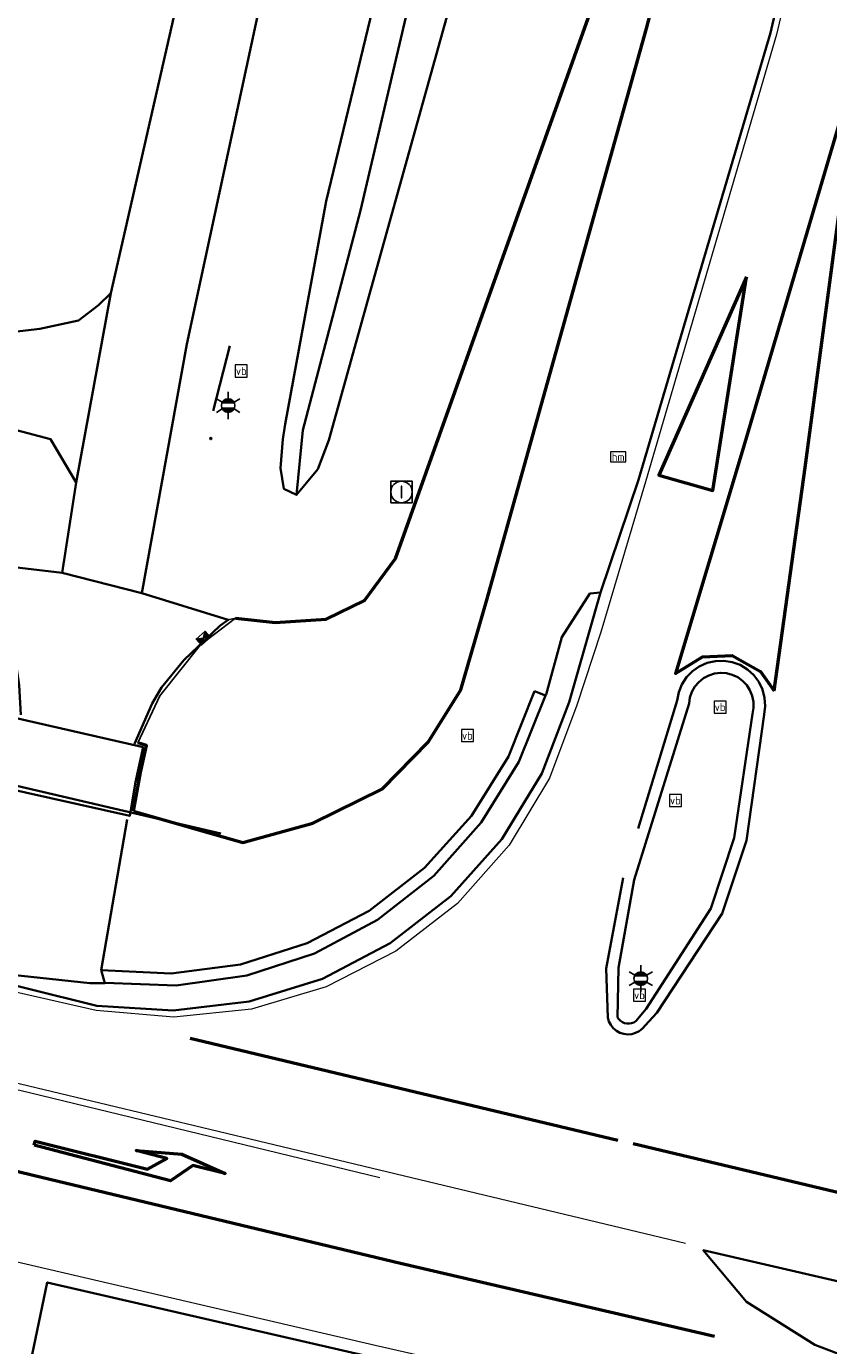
# Model space of a CAD drawing. Header units: metres. Extents: x 158280 to 158599, y 577506 to 577664.
# Tile 9 of 13: x 158476 to 158506, y 577576 to 577625. Entities that reach past the tile are written whole.
import ezdxf
from ezdxf.enums import TextEntityAlignment as Align

# ---------------------------------------------------------------- set-up
doc = ezdxf.new("R2010")
doc.units = ezdxf.units.M
doc.header["$PDSIZE"] = 5
doc.linetypes.add('VH-TROTTOIRBAND', pattern=[15, 5, -2, 2, -2, 2, -2])
for name, color, linetype, lineweight in [('N-ME-GW-GRONDWERKLIJN_KRUIN-G', 252, 'Continuous', 50), ('N-ME-GW-GRONDWERKLIJN_TEEN-G', 252, 'Continuous', 50), ('N-ME-GW-TALUD-G', 252, 'Continuous', 35), ('N-ME-IE-MEUBILAIR_WEGMEUBILAIR-S', 252, 'Continuous', 25), ('N-ME-IE-MEUBILAIR_WEGMEUBILAIR_LICHTMAST-S', 252, 'Continuous', 25), ('N-ME-IE-MEUBILAIR_WEGMEUBILAIR_PAAL-S', 252, 'Continuous', 25), ('N-ME-IE-TERREINAFSCHEIDING_KUNSTMATIG_HEKWERK-G', 252, 'IE-TERREINAFSCHEIDING-KUNSTMATIG', 35), ('N-ME-KW-KUNSTWERK-G', 252, 'Continuous', 35), ('N-ME-OG-BEBOUWING_TUSSENMUUR-G', 1, 'Continuous', 25), ('N-ME-RI-HWA_KOLK-S', 252, 'Continuous', 25), ('N-ME-RI-PUT_INSPECTIE-S', 252, 'Continuous', 25), ('N-ME-VH-KANTOPSLUITING_TROTTOIRBAND-G', 252, 'VH-TROTTOIRBAND', 35), ('N-ME-VH-KANTVERHARDING-G', 252, 'Continuous', 35), ('N-ME-VH-VERHARDING-G', 252, 'Continuous', 35), ('N-XX-VW-MARKERING_VERDRIJFSTREEP-G', 252, 'Continuous', 35), ('R-ME-VW-MARKERING-GD', 252, 'Continuous', 50), ('R-ME-VW-MARKERING_DWARS_DRIEHOEK_5070-GD', 252, 'VW-HAAIETAND70-L-N', 50), ('R-ME-VW-MARKERING_DWARS_DRIEHOEK_5070-GD @ 0.5', 252, 'VW-HAAIETAND70-L-N', 50), ('R-ME-VW-MARKERING_LANGS_STREEP-GD', 252, 'Continuous', 50), ('R-ME-VW-MARKERING_LANGS_STREEP_DOORGETROKKEN-GD', 252, 'Continuous', 18), ('R-ME-VW-MARKERING_PIJL-GD', 252, 'Continuous', 50), ('R-ME-VW-MARKERING_PUNTSTUK-GD', 252, 'Continuous', 50)]:
    doc.layers.add(name, color=color, linetype=linetype, lineweight=lineweight)
doc.styles.add('NLCS-ISO', font='NLCS-ISO.ttf', dxfattribs={"height": 1.8})
doc.linetypes.add('IE-TERREINAFSCHEIDING-KUNSTMATIG', pattern='A,4,[82,NLCS.SHX,S=0.75,R=90,X=0,Y=0],4,-2', length=10)
doc.linetypes.add('VW-HAAIETAND70-L-N', pattern='A,0,-0.5,[149,NLCS.SHX,S=1,R=0,X=-0.625,Y=0],-0.5', length=1)

# ---------------------------------------------------------------- blocks, each defined once
blk = doc.blocks.new('SIE-WEG_PAAL_HECTOMETERPAAL-SO')
at = {"color": 0, "linetype": 'ByBlock', "lineweight": 18}
blk.add_lwpolyline([(-1.44375, -0.94375), (1.44375, -0.94375), (1.44375, 0.94375), (-1.44375, 0.94375)], close=True, dxfattribs=at)
at = {"color": 0, "linetype": 'ByBlock', "lineweight": 18, "style": 'NLCS-ISO'}
blk.add_text('hm', height=1.5, dxfattribs=at).set_placement((0, 0), align=Align.MIDDLE_CENTER)
blk = doc.blocks.new('SIE-WEG_VERKEERSBORD-SO')
at = {"color": 0, "linetype": 'ByBlock', "lineweight": 18}
blk.add_lwpolyline([(-1.125, -1.125), (1.125, -1.125), (1.125, 1.125), (-1.125, 1.125)], close=True, dxfattribs=at)
at = {"color": 0, "linetype": 'ByBlock', "lineweight": 18, "style": 'NLCS-ISO'}
blk.add_text('vb', height=1.5, dxfattribs=at).set_placement((0, 0), align=Align.MIDDLE_CENTER)
blk = doc.blocks.new('N-SIE-WEG_LICHTMAST-SO')
h = blk.add_hatch(color=256)
h.paths.add_polyline_path([(1.16, 0.5, 0.658505), (-1.16, 0.5)])
h.paths.add_polyline_path([(-1.16, -0.5, 0.658505), (1.16, -0.5)])
at = {"flags": 128}
for points in [[(0, 1.27), (0, 2.53)], [(-2.19, 1.27), (-1.1, 0.63)], [(-1.16, 0.5), (1.16, 0.5)], [(1.1, 0.63), (2.19, 1.27)], [(-2.19, -1.27), (-1.1, -0.63)], [(-1.16, -0.5), (1.16, -0.5)], [(0, -1.27), (0, -2.53)], [(2.19, -1.27), (1.1, -0.63)]]:
    blk.add_lwpolyline(points, dxfattribs=at)
at = {"ltscale": 0.5}
blk.add_circle((0, 0), 1.27, dxfattribs=at)
at = {"style": 'NLCS-ISO'}
blk.add_attdef('TYPE', text='', height=1.8, dxfattribs=at).set_placement((0, 2.53), align=Align.BOTTOM_CENTER)
blk = doc.blocks.new('SIE-WEG_PAAL_ALGEMEEN_TYPE_01-SO')
h = blk.add_hatch(color=256)
edge = h.paths.add_edge_path()
edge.add_arc((0, 0), 0.188, 0, 360)
at = {"ltscale": 0.5}
blk.add_circle((0, 0), 0.188, dxfattribs=at)
blk = doc.blocks.new('N-SRI-KOLK_STRAAT_450X300-SO')
h = blk.add_hatch(color=256)
h.dxf.hatch_style = 1
h.paths.add_polyline_path([(0, 0.75), (-1.125, 1.5), (-1.125, 0)])
h.paths.add_polyline_path([(1.125, 0), (1.125, 1.5), (0, 0.75)])
for p, q in [((-1.125, 0), (1.125, 1.5)), ((1.125, 0), (-1.125, 1.5))]:
    blk.add_line(p, q)
at = {"flags": 128}
blk.add_lwpolyline([(-1.125, 0), (1.125, 0), (1.125, 1.5), (-1.125, 1.5)], close=True, dxfattribs=at)
blk = doc.blocks.new('SRI-PUT_INSPECTIE-SO')
at = {"lineweight": -3, "flags": 128}
blk.add_lwpolyline([(-2, -2), (2, -2), (2, 2), (-2, 2)], close=True, dxfattribs=at)
at = {"lineweight": -3, "ltscale": 1.5}
blk.add_circle((0, 0), 2, dxfattribs=at)
at = {"ltscale": 0.1, "style": 'NLCS-ISO'}
blk.add_text('I', height=2.5, dxfattribs=at).set_placement((0, -0.01), align=Align.MIDDLE_CENTER)
blk = doc.blocks.new('SAL-MEETPUNT_MARKER-SO')
at = {"layer": 'Defpoints', "color": 0, "linetype": 'ByBlock', "lineweight": -2}
blk.add_point((0, 0), dxfattribs=at)

msp = doc.modelspace()

# ---------------------------------------------------------------- linework, layer by layer
at = {"layer": 'N-ME-GW-GRONDWERKLIJN_KRUIN-G'}
msp.add_polyline3d([(158479.859, 577595.837, 2.375), (158483.942, 577594.674, 2.291), (158486.558, 577595.397, 2.211), (158489.161, 577596.67, 2.167), (158490.865, 577598.418, 2.13), (158492.086, 577600.374, 1.954), (158493.043, 577603.682, 1.713), (158499.024, 577625.074, 1.234), (158503.139, 577640.705, 0.964), (158504.26, 577646.08, 0.912), (158504.256, 577647.461, 0.745), (158503.843, 577648.924, 0.632)], dxfattribs=at)
at = {"layer": 'N-ME-GW-GRONDWERKLIJN_TEEN-G'}
for points in [[(158483.66, 577603.053, 0.111), (158485.154, 577602.891, 0.101), (158487.054, 577603.011, 0.158), (158488.49, 577603.716, 0.221), (158489.648, 577605.282, 0.301), (158496.903, 577625.645, 0.513), (158501.079, 577641.27, 0.438), (158503.843, 577648.924, 0.632)], [(158479.859, 577595.837, 2.375), (158480.115, 577597.281, 1.957), (158480.344, 577598.288, 1.738), (158480.016, 577598.393, 1.832)]]:
    msp.add_polyline3d(points, dxfattribs=at)
at = {"layer": 'N-ME-GW-TALUD-G'}
for points in [[(158497.704, 577639.419, 0.085), (158497.669, 577639.864, 0.062), (158497.506, 577640.373, 0.027), (158496.718, 577640.757, 0.148), (158495.987, 577640.505, 0.209), (158494.843, 577639.028, 0.195), (158491.517, 577633.875, 0.113), (158489.616, 577629.249, 0.124), (158487.049, 577618.635, 0.059), (158485.517, 577610.299, -0.095), (158485.437, 577609.742, -0.121)], [(158497.506, 577640.373, 0.027), (158497.038, 577639.857, -0.157), (158496.849, 577639.601, -0.271), (158495.691, 577638.281, -0.413), (158492.934, 577633.274, -0.507), (158490.825, 577628.921, -0.532), (158488.341, 577618.275, -0.421), (158486.183, 577610.073, -0.364), (158485.941, 577607.652, -0.244)], [(158497.704, 577639.419, 0.085), (158496.88, 577637.382, 0.164), (158494.147, 577632.781, 0.093), (158492.285, 577628.113, 0.088), (158489.491, 577618.101, 0.044), (158487.149, 577609.697, -0.092), (158486.739, 577608.62, -0.115), (158486.319, 577608.111, -0.189), (158485.941, 577607.652, -0.244), (158485.475, 577607.879, -0.209), (158485.35, 577608.653, -0.12), (158485.437, 577609.742, -0.121)]]:
    msp.add_polyline3d(points, dxfattribs=at)
at = {"layer": 'N-ME-IE-TERREINAFSCHEIDING_KUNSTMATIG_HEKWERK-G'}
for points in [[(158483.459, 577613.227, 0.164), (158482.833, 577610.797, 0.139)], [(158471.484, 577597.718, 2.571), (158483.12, 577595.004, 2.371)]]:
    msp.add_polyline3d(points, dxfattribs=at)
at = {"layer": 'N-ME-KW-KUNSTWERK-G'}
msp.add_polyline3d([(158475.256, 577599.358, 2.795), (158475.066, 577597.971, 2.587), (158474.857, 577596.745, 2.546), (158479.713, 577595.663, 2.463), (158479.922, 577596.926, 2.542), (158480.212, 577598.229, 2.798)], close=True, dxfattribs=at)
at = {"layer": 'N-ME-OG-BEBOUWING_TUSSENMUUR-G'}
msp.add_polyline3d([(158480.016, 577598.393, 1.832), (158480.832, 577600.143, 1.278), (158482.357, 577602.06, 0.588), (158483.66, 577603.053, 0.111), (158483.39, 577602.985, -0.094)], dxfattribs=at)
at = {"layer": 'N-ME-VH-KANTOPSLUITING_TROTTOIRBAND-G'}
msp.add_polyline3d([(158501.858, 577592.016, 2.006), (158502.762, 577594.742, 1.988), (158503.422, 577599.449, 1.95), (158503.462, 577599.763, 1.953), (158503.441, 577600.079, 1.957), (158503.36, 577600.386, 1.96), (158503.222, 577600.671, 1.964), (158503.032, 577600.924, 1.968), (158502.797, 577601.137, 1.972), (158502.526, 577601.301, 1.976), (158502.228, 577601.41, 1.979), (158501.915, 577601.46, 1.982), (158501.599, 577601.449, 1.984), (158501.29, 577601.379, 1.985), (158501, 577601.25, 1.986), (158500.741, 577601.069, 1.986), (158500.52, 577600.841, 1.985), (158500.347, 577600.576, 1.983), (158500.229, 577600.282, 1.981), (158500.168, 577599.971, 1.978), (158498.156, 577593.345, 2.078), (158497.519, 577589.966, 2.102), (158497.578, 577588.13, 2.069), (158497.621, 577587.985, 2.072), (158497.69, 577587.852, 2.076), (158497.785, 577587.734, 2.079), (158497.9, 577587.637, 2.083), (158498.032, 577587.564, 2.086), (158498.175, 577587.518, 2.09), (158498.325, 577587.501, 2.093), (158498.475, 577587.513, 2.095), (158498.62, 577587.553, 2.097), (158498.755, 577587.621, 2.098), (158498.873, 577587.714, 2.098), (158498.972, 577587.828, 2.098), (158499.417, 577588.3, 2.075)], close=True, dxfattribs=at)
for points in [[(158495.249, 577600.161, 2.02), (158494.844, 577600.317, 2.039), (158493.872, 577597.887, 2.135), (158492.487, 577595.667, 2.229), (158490.733, 577593.724, 2.32), (158488.665, 577592.119, 2.404), (158486.347, 577590.903, 2.479), (158483.851, 577590.114, 2.543), (158481.255, 577589.775, 2.592), (158478.639, 577589.897, 2.627)], [(158495.275, 577600.203, 1.932), (158495.249, 577600.161, 2.02), (158494.26, 577597.682, 2.035), (158492.853, 577595.414, 2.065), (158491.073, 577593.426, 2.11), (158488.974, 577591.779, 2.167), (158486.62, 577590.523, 2.237), (158484.083, 577589.697, 2.315), (158481.442, 577589.327, 2.4), (158478.776, 577589.423, 2.49)]]:
    msp.add_polyline3d(points, dxfattribs=at)
at = {"layer": 'N-ME-VH-KANTVERHARDING-G'}
for points in [[(158511.907, 577662.006, 0.837), (158508.104, 577644.115, 1.084), (158503.66, 577624.922, 1.476), (158498.724, 577608.215, 1.738), (158497.313, 577604.014, 1.813), (158496.139, 577599.916, 1.911), (158495.109, 577597.243, 1.947), (158493.616, 577594.799, 2), (158491.709, 577592.663, 2.07), (158489.45, 577590.904, 2.154), (158486.912, 577589.58, 2.249), (158484.177, 577588.733, 2.353), (158481.335, 577588.391, 2.461), (158478.478, 577588.565, 2.571), (158473.267, 577589.868, 2.679), (158458.528, 577593.297, 2.875), (158439.933, 577597.659, 3.235), (158420.134, 577602.224, 3.643), (158400.117, 577606.415, 4.134), (158382.823, 577609.21, 4.502), (158363.692, 577611.635, 4.904), (158344.235, 577613.417, 5.251), (158326.133, 577614.389, 5.612), (158302.602, 577614.38, 5.949)], [(158310.741, 577619.863, 5.575), (158324.305, 577619.819, 5.389), (158341.882, 577618.961, 5.069), (158359.284, 577617.412, 4.77), (158376.519, 577615.788, 4.407), (158380.769, 577615.741, 4.276), (158387.95, 577616.479, 4.102), (158396.279, 577616.597, 3.788), (158414.626, 577614.902, 2.945), (158435.579, 577612.598, 1.981), (158449.205, 577611.443, 1.358), (158454.881, 577611.339, 1.076), (158476.354, 577613.859, 0.102), (158477.797, 577614.176, 0.101), (158478.548, 577614.748, 0.13), (158479.007, 577615.194, 0.165), (158481.75, 577627.223, 0.281), (158484.082, 577634.963, 0.283), (158485.065, 577637.185, 0.292), (158486.764, 577640.014, 0.289), (158497.471, 577654.194, 0.391), (158502.296, 577661.175, 0.429)], [(158505.082, 577659.944, 0.542), (158501.45, 577654.549, 0.488), (158491.945, 577642.224, 0.39), (158488.634, 577637.741, 0.344), (158486.346, 577632.365, 0.292), (158484.951, 577627.693, 0.26), (158481.846, 577613.289, 0.145), (158480.165, 577603.989, -0.146), (158483.39, 577602.985, -0.094), (158483.078, 577602.761, -0.225), (158481.731, 577601.476, -0.264), (158480.898, 577600.456, -0.316), (158480.546, 577599.856, -0.336), (158479.891, 577598.354, -0.341)], [(158310.655, 577617.338, 5.711), (158324.381, 577617.064, 5.495), (158341.458, 577616.209, 5.199), (158359.289, 577614.75, 4.892), (158376.381, 577613.246, 4.483), (158381.177, 577613.138, 4.36), (158387.971, 577613.676, 4.156), (158396.078, 577613.863, 3.921), (158414.063, 577612.277, 3.072), (158435.34, 577610.081, 2.082), (158448.849, 577608.696, 1.421), (158454.925, 577608.59, 1.129), (158471.73, 577610.364, 0.294), (158474.813, 577610.25, 0.126), (158476.756, 577609.738, 0.047), (158477.713, 577608.117, 0.019), (158477.191, 577604.744, -0.147), (158474.016, 577605.122, -0.181), (158474.742, 577603.841, -0.254), (158475.337, 577602.268, -0.279), (158475.585, 577600.552, -0.312), (158475.644, 577599.439, -0.273)], [(158313.741, 577607.421, 5.549), (158331.13, 577606.866, 5.201), (158349.064, 577605.47, 4.888), (158366.424, 577603.321, 4.571), (158389.547, 577599.032, 4.131), (158414.15, 577593.421, 3.606), (158435.585, 577588.285, 3.187), (158453.914, 577583.918, 2.89), (158471.795, 577579.446, 2.661), (158471.981, 577579.129, 2.646), (158471.936, 577578.648, 2.64), (158471.242, 577575.684, 2.495), (158475.885, 577574.641, 2.446), (158476.632, 577578.233, 2.555), (158488.761, 577575.442, 2.191), (158492.602, 577574.526, 2.133), (158492.914, 577569.107, 2.083), (158490.782, 577557.594, 1.97), (158489.751, 577549.218, 1.809), (158489.714, 577546.164, 1.736)], [(158497.313, 577604.014, 1.813), (158496.905, 577603.967, 1.801), (158495.86, 577602.346, 1.875), (158495.275, 577600.203, 1.932)], [(158478.776, 577589.423, 2.49), (158478.779, 577589.414, 2.49), (158478.639, 577589.897, 2.627), (158479.616, 577595.528, 2.481)]]:
    msp.add_polyline3d(points, dxfattribs=at)
msp.add_polyline3d([(158501.427, 577592.201, 2.167), (158502.306, 577594.843, 2.15), (158502.987, 577599.482, 2.1), (158503.026, 577599.704, 2.1), (158503.023, 577599.929, 2.1), (158502.979, 577600.149, 2.101), (158502.894, 577600.358, 2.103), (158502.773, 577600.547, 2.105), (158502.618, 577600.71, 2.108), (158502.435, 577600.842, 2.111), (158502.232, 577600.938, 2.114), (158502.014, 577600.994, 2.117), (158501.789, 577601.008, 2.12), (158501.566, 577600.981, 2.124), (158501.351, 577600.913, 2.127), (158501.153, 577600.806, 2.13), (158500.978, 577600.664, 2.132), (158500.833, 577600.492, 2.134), (158500.722, 577600.296, 2.135), (158500.65, 577600.083, 2.136), (158500.618, 577599.86, 2.136), (158498.565, 577593.27, 2.235), (158497.98, 577589.981, 2.248), (158497.937, 577588.136, 2.221), (158497.989, 577588.065, 2.218), (158498.053, 577588.005, 2.216), (158498.127, 577587.958, 2.214), (158498.209, 577587.924, 2.212), (158498.294, 577587.906, 2.21), (158498.382, 577587.903, 2.209), (158498.469, 577587.917, 2.208), (158498.552, 577587.945, 2.208), (158498.629, 577587.988, 2.208), (158499.013, 577588.455, 2.197)], close=True, dxfattribs=at)
at = {"layer": 'N-ME-VH-VERHARDING-G'}
for points in [[(158477.713, 577608.117, 0.019), (158479.007, 577615.194, 0.165)], [(158477.191, 577604.744, -0.147), (158480.165, 577603.989, -0.146)], [(158478.779, 577589.414, 2.49), (158478.216, 577589.415, 2.572), (158473.794, 577589.888, 2.661)]]:
    msp.add_polyline3d(points, dxfattribs=at)
at = {"layer": 'N-XX-VW-MARKERING_VERDRIJFSTREEP-G'}
msp.add_polyline3d([(158555.328, 577566.242, 1.532), (158543.368, 577568.377, 1.615), (158525.531, 577571.406, 1.766), (158507.976, 577574.896, 1.968), (158505.32, 577575.903, 2.036), (158502.768, 577577.504, 2.097), (158501.15, 577579.433, 2.113), (158508.414, 577577.762, 2.01), (158525.797, 577573.585, 1.781), (158543.529, 577569.352, 1.613), (158555.367, 577566.509, 1.532), (158563.033, 577564.686, 1.497), (158555.328, 577566.242, 1.532)], dxfattribs=at)
at = {"layer": 'R-ME-VW-MARKERING-GD'}
msp.add_polyline3d([(158502.768, 577615.806, 1.671), (158499.493, 577608.398, 1.748), (158501.501, 577607.821, 1.843)], close=True, dxfattribs=at)
at = {"layer": 'R-ME-VW-MARKERING_DWARS_DRIEHOEK_5070-GD'}
msp.add_polyline3d([(158497.959, 577583.541, 2.1), (158481.976, 577587.341, 2.404)], dxfattribs=at)
at = {"layer": 'R-ME-VW-MARKERING_LANGS_STREEP-GD'}
for points in [[(158392.253, 577602.067, 4.138), (158397.968, 577600.945, 4.038), (158419.994, 577595.813, 3.568), (158436.499, 577591.869, 3.256), (158455.14, 577587.363, 2.941), (158476.108, 577582.246, 2.635), (158489.828, 577578.948, 2.259), (158501.567, 577576.226, 2.082)], [(158517.481, 577578.906, 1.832), (158498.528, 577583.413, 2.1)]]:
    msp.add_polyline3d(points, dxfattribs=at)
at = {"layer": 'R-ME-VW-MARKERING_LANGS_STREEP_DOORGETROKKEN-GD'}
for points in [[(158512.233, 577661.91, 0.851), (158508.412, 577644.02, 1.111), (158503.884, 577624.859, 1.492), (158498.985, 577608.145, 1.748), (158497.321, 577602.529, 1.867), (158496.417, 577599.805, 1.922), (158495.401, 577597.07, 1.968), (158493.899, 577594.569, 2.029), (158491.962, 577592.389, 2.104), (158489.656, 577590.603, 2.19), (158487.06, 577589.273, 2.283), (158484.264, 577588.445, 2.382), (158481.363, 577588.147, 2.482), (158478.457, 577588.39, 2.58), (158473.19, 577589.582, 2.684), (158458.506, 577593.012, 2.879), (158439.83, 577597.396, 3.235), (158420.147, 577601.89, 3.638), (158400.049, 577606.001, 4.124), (158382.742, 577608.926, 4.499), (158363.65, 577611.378, 4.908), (158344.159, 577613.131, 5.246), (158326.074, 577614.054, 5.607), (158302.628, 577614.164, 5.947)], [(158313.776, 577611.069, 5.669), (158327.509, 577610.71, 5.434), (158332.188, 577610.58, 5.342), (158349.433, 577608.908, 4.975), (158367.054, 577606.702, 4.69), (158390.293, 577602.456, 4.18), (158392.253, 577602.067, 4.138), (158398.04, 577601.276, 4.047), (158420.854, 577598.209, 3.594), (158437.054, 577594.505, 3.276), (158455.638, 577590.162, 2.953), (158475.971, 577585.335, 2.662), (158489.062, 577582.155, 2.312)], [(158500.479, 577579.684, 2.115), (158484.834, 577583.44, 2.431), (158472.343, 577586.426, 2.717), (158457.577, 577589.922, 2.915), (158439.566, 577594.172, 3.232), (158419.25, 577598.807, 3.638), (158399.529, 577602.857, 4.086), (158382.211, 577605.725, 4.419), (158363.544, 577608.136, 4.81), (158343.684, 577609.975, 5.14)], [(158313.703, 577607.869, 5.572), (158331.266, 577607.247, 5.223), (158349.048, 577605.749, 4.898), (158366.474, 577603.564, 4.585), (158389.572, 577599.387, 4.136), (158414.239, 577593.768, 3.605), (158435.73, 577588.646, 3.188), (158454.026, 577584.236, 2.901), (158475.295, 577579.053, 2.6), (158488.887, 577575.886, 2.201), (158500.84, 577573.18, 2.027), (158524.961, 577568.276, 1.723), (158542.508, 577565.278, 1.554), (158560.949, 577561.8, 1.41), (158580.648, 577557.153, 1.367), (158596.049, 577553.556, 1.377)]]:
    msp.add_polyline3d(points, dxfattribs=at)
at = {"layer": 'R-ME-VW-MARKERING_PIJL-GD'}
msp.add_polyline3d([(158476.135, 577583.363, 2.649), (158476.174, 577583.51, 2.65), (158480.375, 577582.464, 2.572), (158481.096, 577582.863, 2.562), (158479.954, 577583.164, 2.584), (158481.661, 577583.024, 2.554), (158483.285, 577582.299, 2.515), (158482.067, 577582.602, 2.544), (158481.242, 577582.034, 2.553)], close=True, dxfattribs=at)
at = {"layer": 'R-ME-VW-MARKERING_PUNTSTUK-GD'}
msp.add_polyline3d([(158503.796, 577600.337, 1.938), (158504.958, 577608.681, 1.831), (158507.034, 577624.278, 1.564), (158502.6, 577609.28, 1.84), (158500.116, 577600.978, 1.961), (158501.122, 577601.611, 1.976), (158502.234, 577601.661, 1.981), (158503.282, 577601.053, 1.947)], close=True, dxfattribs=at)

# ---------------------------------------------------------------- block references
at = {"layer": 'N-ME-IE-MEUBILAIR_WEGMEUBILAIR-S', "xscale": 0.2, "yscale": 0.2, "zscale": 0.2}
for p in [(158483.882, 577612.284, 0.199), (158501.776, 577599.727, 2.193), (158492.332, 577598.662, 2.367), (158500.106, 577596.24, 2.414), (158498.763, 577588.966, 2.51)]:
    msp.add_blockref('SIE-WEG_VERKEERSBORD-SO', p, dxfattribs=at)
at = {"layer": 'N-ME-IE-MEUBILAIR_WEGMEUBILAIR_LICHTMAST-S', "xscale": 0.2, "yscale": 0.2, "zscale": 0.2}
for p in [(158483.392, 577610.994, 0.152), (158498.811, 577589.582, 2.294)]:
    msp.add_blockref('N-SIE-WEG_LICHTMAST-SO', p, dxfattribs=at)
at = {"layer": 'N-ME-IE-MEUBILAIR_WEGMEUBILAIR_PAAL-S', "xscale": 0.2, "yscale": 0.2, "zscale": 0.2}
for name, p in [('SIE-WEG_PAAL_ALGEMEEN_TYPE_01-SO', (158482.74, 577609.76, 0.15)), ('SIE-WEG_PAAL_HECTOMETERPAAL-SO', (158497.969, 577609.074, 1.789))]:
    msp.add_blockref(name, p, dxfattribs=at)
at = {"layer": 'N-ME-RI-HWA_KOLK-S', "xscale": 0.2, "yscale": 0.2, "zscale": 0.2, "rotation": 221.0266777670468}
msp.add_blockref('N-SRI-KOLK_STRAAT_450X300-SO', (158482.364, 577602.418, -0.292), dxfattribs=at)
at = {"layer": 'N-ME-RI-PUT_INSPECTIE-S', "xscale": 0.2, "yscale": 0.2, "zscale": 0.2}
msp.add_blockref('SRI-PUT_INSPECTIE-SO', (158489.869, 577607.765, 0.198), dxfattribs=at)
at = {"layer": 'R-ME-VW-MARKERING_DWARS_DRIEHOEK_5070-GD @ 0.5', "xscale": 0.5, "yscale": 0.5, "zscale": 0.5}
msp.add_blockref('SAL-MEETPUNT_MARKER-SO', (158497.883, 577584.26, 2.095), dxfattribs=at)

doc.saveas('drawing.dxf')
